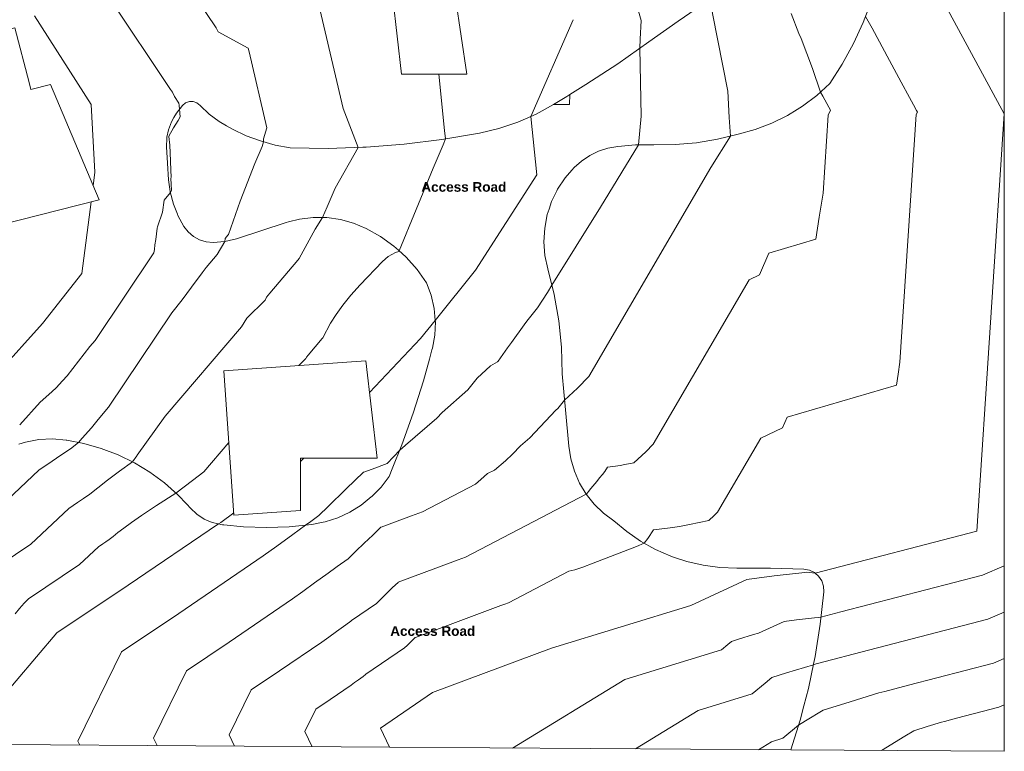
# Model space of a CAD drawing. Header units: metres. Extents: x -40 to 84, y -42 to 34.
# Tile 5 of 6: x 34 to 84, y -42 to -4. Entities that reach past the tile are written whole.
import ezdxf

# ---------------------------------------------------------------- set-up
doc = ezdxf.new("R2010")
doc.units = ezdxf.units.M
doc.layers.add('A-DETL-MBND', color=254, linetype='Continuous', lineweight=9)
doc.layers.add('G-ANNO-TEXT', color=231, linetype='Continuous', lineweight=30)
doc.styles.add('Arial_B', font='arialbd.ttf', dxfattribs={"height": 0.5})

# ---------------------------------------------------------------- blocks, each defined once
blk = doc.blocks.new('Village buildings - Village buildings-273017-Plan Masse')
at = {"layer": 'A-DETL-MBND'}
for p, q in [((54.52, 21.115), (50.194, 19.781)), ((54.748, 20.11), (54.52, 21.115)), ((53.113, 19.606), (54.748, 20.11)), ((50.194, 19.781), (51.141, 16.711)), ((53.757, 17.517), (53.113, 19.606)), ((51.141, 16.711), (53.757, 17.517)), ((54.576, 16.545), (50.493, 15.712)), ((55.849, 11.068), (54.576, 16.545)), ((36.09, 16.235), (31.126, 13.824)), ((39.426, 9.481), (36.09, 16.235)), ((50.493, 15.712), (51.618, 10.205)), ((31.126, 13.824), (34.478, 7.037)), ((63.931, 13.529), (60.282, 12.783)), ((65.5, 7.845), (63.931, 13.529)), ((60.282, 12.783), (61.46, 7.019)), ((51.618, 10.205), (55.849, 11.068)), ((34.478, 7.037), (39.426, 9.481)), ((61.46, 7.019), (65.5, 7.845)), ((41.583, 5.104), (38.742, 3.84)), ((42.456, 3.14), (41.583, 5.104)), ((45.382, 4.441), (42.456, 3.14)), ((45.953, 3.157), (45.382, 4.441)), ((38.742, 3.84), (41.197, -1.679)), ((47.772, 3.966), (45.953, 3.157)), ((48.66, 1.971), (47.772, 3.966)), ((41.197, -1.679), (48.66, 1.971)), ((55.609, 0.796), (52.553, 0.412)), ((56.746, -6.934), (55.609, 0.796)), ((52.553, 0.412), (53.382, -6.934)), ((33.421, -4.546), (28.91, -5.72)), ((34.155, -7.367), (33.421, -4.546)), ((28.91, -5.72), (32.32, -14.815)), ((53.382, -6.934), (56.746, -6.934)), ((34.252, -7.741), (34.155, -7.367)), ((35.256, -7.48), (34.252, -7.741)), ((37.769, -13.433), (35.256, -7.48)), ((32.32, -14.815), (37.769, -13.433)), ((51.546, -21.744), (44.204, -22.26)), ((52.12, -26.788), (51.546, -21.744)), ((44.204, -22.26), (44.728, -29.722)), ((48.16, -29.481), (48.16, -26.788)), ((48.16, -26.788), (52.12, -26.788)), ((44.728, -29.722), (48.16, -29.481))]:
    blk.add_line(p, q, dxfattribs=at)

msp = doc.modelspace()

# ---------------------------------------------------------------- linework, layer by layer
at = {"layer": 'A-DETL-MBND'}
for p, q in [((84.495, -8.995), (84.495, 29.443)), ((41.459, -7.726), (37.159, -1.301)), ((41.721, -1.423), (43.813, -4.549)), ((67.662, -4.197), (69.191, -3.155)), ((69.191, -3.155), (67.662, -4.197)), ((77.645, -3.153), (77.213, -4.274)), ((77.213, -4.274), (77.645, -3.153)), ((37.365, -8.505), (34.431, -3.92)), ((62.247, -4.126), (60.055, -9.122)), ((66.154, -5.268), (67.662, -4.197)), ((67.662, -4.197), (66.154, -5.268)), ((77.213, -4.274), (76.707, -5.363)), ((76.707, -5.363), (77.213, -4.274)), ((64.544, -6.399), (66.154, -5.268)), ((66.154, -5.268), (64.544, -6.399)), ((74.014, -5.107), (74.587, -6.649)), ((76.707, -5.363), (76.131, -6.417)), ((76.131, -6.417), (76.707, -5.363)), ((65.743, -9.109), (65.68, -5.601)), ((62.901, -7.482), (64.544, -6.399)), ((64.544, -6.399), (62.901, -7.482)), ((76.131, -6.417), (75.486, -7.43)), ((75.486, -7.43), (76.131, -6.417)), ((74.587, -6.649), (75.01, -7.863)), ((62.076, -7.992), (62.901, -7.482)), ((62.901, -7.482), (62.076, -7.992)), ((75.486, -7.43), (74.812, -8.043)), ((74.812, -8.043), (75.486, -7.43)), ((41.558, -7.877), (41.459, -7.726)), ((61.228, -8.516), (61.921, -8.087)), ((61.921, -8.087), (61.228, -8.516)), ((61.921, -8.087), (62.076, -7.992)), ((62.076, -7.992), (61.921, -8.087)), ((74.812, -8.043), (74.084, -8.591)), ((74.084, -8.591), (74.812, -8.043)), ((37.556, -11.998), (37.365, -8.505)), ((41.763, -8.954), (42.079, -8.552)), ((42.079, -8.552), (41.763, -8.954)), ((42.079, -8.552), (42.237, -8.426)), ((42.237, -8.426), (42.079, -8.552)), ((42.237, -8.426), (42.428, -8.36)), ((42.428, -8.36), (42.237, -8.426)), ((42.428, -8.36), (42.63, -8.36)), ((42.63, -8.36), (42.428, -8.36)), ((42.63, -8.36), (42.82, -8.426)), ((42.82, -8.426), (42.63, -8.36)), ((42.82, -8.426), (42.979, -8.552)), ((42.979, -8.552), (42.82, -8.426)), ((42.979, -8.552), (43.447, -9.004)), ((43.447, -9.004), (42.979, -8.552)), ((60.322, -9.006), (61.228, -8.516)), ((61.228, -8.516), (60.322, -9.006)), ((74.084, -8.591), (73.799, -8.766)), ((73.799, -8.766), (74.084, -8.591)), ((41.633, -9.18), (41.763, -8.954)), ((41.763, -8.954), (41.633, -9.18)), ((43.447, -9.004), (43.971, -9.391)), ((43.971, -9.391), (43.447, -9.004)), ((59.377, -9.416), (60.055, -9.122)), ((60.055, -9.122), (59.377, -9.416)), ((60.055, -9.122), (60.322, -9.006)), ((60.322, -9.006), (60.055, -9.122)), ((60.361, -12.138), (60.055, -9.122)), ((65.616, -10.591), (65.743, -9.109)), ((73.308, -9.069), (72.491, -9.474)), ((72.491, -9.474), (73.308, -9.069)), ((73.799, -8.766), (73.308, -9.069)), ((73.308, -9.069), (73.799, -8.766)), ((84.495, -29.941), (84.495, -8.995)), ((41.348, -9.813), (41.508, -9.397)), ((41.508, -9.397), (41.348, -9.813)), ((41.508, -9.397), (41.633, -9.18)), ((41.633, -9.18), (41.508, -9.397)), ((43.971, -9.391), (44.345, -9.608)), ((44.345, -9.608), (43.971, -9.391)), ((44.345, -9.608), (44.651, -9.786)), ((44.651, -9.786), (44.345, -9.608)), ((58.401, -9.743), (59.377, -9.416)), ((59.377, -9.416), (58.401, -9.743)), ((72.491, -9.474), (71.641, -9.801)), ((71.641, -9.801), (72.491, -9.474)), ((41.272, -10.191), (41.348, -9.813)), ((41.348, -9.813), (41.272, -10.191)), ((44.651, -9.786), (45.362, -10.12)), ((45.362, -10.12), (44.651, -9.786)), ((45.362, -10.12), (46.099, -10.393)), ((46.099, -10.393), (45.362, -10.12)), ((55.464, -10.319), (57.4, -9.985)), ((57.4, -9.985), (55.464, -10.319)), ((57.4, -9.985), (58.401, -9.743)), ((58.401, -9.743), (57.4, -9.985)), ((70.763, -10.048), (69.69, -10.305)), ((69.69, -10.305), (70.763, -10.048)), ((71.641, -9.801), (70.763, -10.048)), ((70.763, -10.048), (71.641, -9.801)), ((41.246, -10.696), (41.26, -10.25)), ((41.26, -10.25), (41.246, -10.696)), ((41.26, -10.25), (41.272, -10.191)), ((41.272, -10.191), (41.26, -10.25)), ((41.458, -11.413), (41.416, -10.614)), ((46.099, -10.393), (46.857, -10.601)), ((46.857, -10.601), (46.099, -10.393)), ((46.187, -10.67), (46.258, -10.436)), ((46.857, -10.601), (47.629, -10.743)), ((47.629, -10.743), (46.857, -10.601)), ((51.557, -10.714), (53.515, -10.562)), ((53.515, -10.562), (51.557, -10.714)), ((53.515, -10.562), (55.464, -10.319)), ((55.464, -10.319), (53.515, -10.562)), ((55.533, -10.586), (55.647, -10.287)), ((63.655, -13.804), (65.616, -10.591)), ((64.538, -10.671), (64.038, -10.767)), ((64.038, -10.767), (64.538, -10.671)), ((65.466, -10.593), (64.538, -10.671)), ((64.538, -10.671), (65.466, -10.593)), ((66.396, -10.584), (65.466, -10.593)), ((65.466, -10.593), (66.396, -10.584)), ((67.5, -10.574), (66.396, -10.584)), ((66.396, -10.584), (67.5, -10.574)), ((68.6, -10.481), (67.5, -10.574)), ((67.5, -10.574), (68.6, -10.481)), ((69.69, -10.305), (68.6, -10.481)), ((68.6, -10.481), (69.69, -10.305)), ((41.295, -11.544), (41.246, -10.696)), ((41.246, -10.696), (41.295, -11.544)), ((47.629, -10.743), (49.593, -10.774)), ((49.593, -10.774), (47.629, -10.743)), ((49.593, -10.774), (51.38, -10.72)), ((51.38, -10.72), (49.593, -10.774)), ((51.38, -10.72), (51.557, -10.714)), ((51.557, -10.714), (51.38, -10.72)), ((63.098, -11.15), (62.674, -11.432)), ((62.674, -11.432), (63.098, -11.15)), ((63.555, -10.927), (63.098, -11.15)), ((63.098, -11.15), (63.555, -10.927)), ((64.038, -10.767), (63.555, -10.927)), ((63.555, -10.927), (64.038, -10.767)), ((41.353, -12.392), (41.295, -11.544)), ((41.295, -11.544), (41.353, -12.392)), ((41.455, -11.443), (41.458, -11.413)), ((62.674, -11.432), (62.291, -11.767)), ((62.291, -11.767), (62.674, -11.432)), ((37.464, -12.71), (37.556, -11.998)), ((57.207, -17.068), (60.361, -12.138)), ((62.173, -11.902), (61.825, -12.3)), ((61.825, -12.3), (62.173, -11.902)), ((62.291, -11.767), (62.173, -11.902)), ((62.173, -11.902), (62.291, -11.767)), ((41.436, -12.999), (41.353, -12.392)), ((41.353, -12.392), (41.436, -12.999)), ((61.825, -12.3), (61.434, -12.89)), ((61.434, -12.89), (61.825, -12.3)), ((41.44, -13.028), (41.436, -12.999)), ((41.436, -12.999), (41.44, -13.028)), ((41.603, -13.649), (41.44, -13.028)), ((41.44, -13.028), (41.603, -13.649)), ((41.448, -13.06), (41.451, -13.056)), ((41.451, -13.056), (41.499, -12.953)), ((61.393, -12.974), (61.124, -13.527)), ((61.124, -13.527), (61.393, -12.974)), ((61.434, -12.89), (61.393, -12.974)), ((61.393, -12.974), (61.434, -12.89)), ((36.88, -17.242), (37.357, -13.537)), ((41.814, -14.177), (41.603, -13.649)), ((41.603, -13.649), (41.814, -14.177)), ((61.124, -13.527), (60.995, -13.914)), ((60.995, -13.914), (61.124, -13.527)), ((41.841, -14.245), (41.814, -14.177)), ((41.814, -14.177), (41.841, -14.245)), ((60.901, -14.199), (60.769, -14.894)), ((60.769, -14.894), (60.901, -14.199)), ((60.995, -13.914), (60.901, -14.199)), ((60.901, -14.199), (60.995, -13.914)), ((61.145, -17.85), (63.655, -13.804)), ((42.149, -14.808), (41.841, -14.245)), ((41.841, -14.245), (42.149, -14.808)), ((47.432, -14.603), (44.86, -15.448)), ((44.86, -15.448), (47.432, -14.603)), ((47.543, -14.575), (47.432, -14.603)), ((47.432, -14.603), (47.543, -14.575)), ((48.116, -14.427), (47.543, -14.575)), ((47.543, -14.575), (48.116, -14.427)), ((48.817, -14.341), (48.116, -14.427)), ((48.116, -14.427), (48.817, -14.341)), ((49.523, -14.347), (48.817, -14.341)), ((48.817, -14.341), (49.523, -14.347)), ((50.223, -14.444), (49.523, -14.347)), ((49.523, -14.347), (50.223, -14.444)), ((50.903, -14.632), (50.223, -14.444)), ((50.223, -14.444), (50.903, -14.632)), ((51.554, -14.907), (50.903, -14.632)), ((50.903, -14.632), (51.554, -14.907)), ((42.37, -15.09), (42.149, -14.808)), ((42.149, -14.808), (42.37, -15.09)), ((42.643, -15.323), (42.37, -15.09)), ((42.37, -15.09), (42.643, -15.323)), ((52.292, -15.328), (51.554, -14.907)), ((51.554, -14.907), (52.292, -15.328)), ((60.769, -14.894), (60.731, -15.601)), ((60.731, -15.601), (60.769, -14.894)), ((42.957, -15.496), (42.643, -15.323)), ((42.643, -15.323), (42.957, -15.496)), ((43.299, -15.602), (42.957, -15.496)), ((42.957, -15.496), (43.299, -15.602)), ((43.655, -15.638), (43.299, -15.602)), ((43.299, -15.602), (43.655, -15.638)), ((44.265, -15.59), (43.655, -15.638)), ((43.655, -15.638), (44.265, -15.59)), ((43.865, -16.261), (44.26, -15.59)), ((44.477, -15.539), (44.265, -15.59)), ((44.265, -15.59), (44.477, -15.539)), ((44.86, -15.448), (44.477, -15.539)), ((44.477, -15.539), (44.86, -15.448)), ((52.981, -15.825), (52.292, -15.328)), ((52.292, -15.328), (52.981, -15.825)), ((60.731, -15.601), (60.786, -16.307)), ((60.786, -16.307), (60.731, -15.601)), ((40.601, -16.172), (37.57, -20.694)), ((53.218, -16.039), (52.981, -15.825)), ((52.981, -15.825), (53.218, -16.039)), ((53.612, -16.394), (53.218, -16.039)), ((53.218, -16.039), (53.612, -16.394)), ((53.235, -16.106), (53.259, -16.076)), ((54.179, -17.027), (53.612, -16.394)), ((53.612, -16.394), (54.179, -17.027)), ((60.786, -16.307), (60.935, -16.999)), ((60.935, -16.999), (60.786, -16.307)), ((34.854, -19.826), (36.88, -17.242)), ((54.675, -17.717), (54.179, -17.027)), ((54.179, -17.027), (54.675, -17.717)), ((55.12, -19.661), (57.207, -17.068)), ((60.935, -16.999), (61.263, -18.331)), ((61.263, -18.331), (60.935, -16.999)), ((54.914, -18.367), (54.675, -17.717)), ((54.675, -17.717), (54.914, -18.367)), ((55.066, -19.042), (54.914, -18.367)), ((54.914, -18.367), (55.066, -19.042)), ((61.263, -18.331), (61.495, -19.684)), ((61.495, -19.684), (61.263, -18.331)), ((55.12, -19.661), (55.066, -19.042)), ((55.066, -19.042), (55.12, -19.661)), ((54.365, -20.599), (55.12, -19.661)), ((55.094, -20.423), (55.126, -19.732)), ((55.126, -19.732), (55.094, -20.423)), ((55.126, -19.732), (55.12, -19.661)), ((55.12, -19.661), (55.126, -19.732)), ((61.495, -19.684), (61.63, -21.049)), ((61.63, -21.049), (61.495, -19.684)), ((31.594, -23.439), (34.854, -19.826)), ((51.733, -23.383), (54.365, -20.599)), ((54.971, -21.104), (55.094, -20.423)), ((55.094, -20.423), (54.971, -21.104)), ((54.818, -21.671), (54.951, -21.178)), ((54.951, -21.178), (54.818, -21.671)), ((54.951, -21.178), (54.971, -21.104)), ((54.971, -21.104), (54.951, -21.178)), ((61.63, -21.049), (61.665, -22.421)), ((61.665, -22.421), (61.63, -21.049)), ((48.074, -21.988), (48.436, -21.637)), ((54.514, -22.79), (54.818, -21.671)), ((54.818, -21.671), (54.514, -22.79)), ((58.338, -21.805), (58.364, -21.772)), ((53.989, -24.456), (54.514, -22.79)), ((54.514, -22.79), (53.989, -24.456)), ((61.665, -22.421), (61.837, -24.286)), ((61.837, -24.286), (61.665, -22.421)), ((62.456, -23.159), (63.055, -22.557)), ((35.529, -23.167), (35.17, -23.495)), ((35.547, -23.151), (35.529, -23.167)), ((61.79, -23.779), (62.456, -23.159)), ((61.449, -24.206), (61.79, -23.779)), ((61.837, -24.286), (62.01, -26.163)), ((62.01, -26.163), (61.837, -24.286)), ((53.397, -26.099), (53.989, -24.456)), ((53.989, -24.456), (53.397, -26.099)), ((33.969, -25.948), (34.663, -25.823)), ((34.663, -25.823), (33.969, -25.948)), ((34.663, -25.823), (35.368, -25.789)), ((35.368, -25.789), (34.663, -25.823)), ((35.368, -25.789), (36.071, -25.845)), ((36.071, -25.845), (35.368, -25.789)), ((36.071, -25.845), (36.11, -25.853)), ((36.11, -25.853), (36.071, -25.845)), ((36.11, -25.853), (36.987, -26.02)), ((36.987, -26.02), (36.11, -25.853)), ((33.626, -26.057), (33.969, -25.948)), ((33.969, -25.948), (33.626, -26.057)), ((36.296, -26.292), (36.699, -25.965)), ((36.987, -26.02), (37.884, -26.277)), ((37.884, -26.277), (36.987, -26.02)), ((37.884, -26.277), (38.754, -26.612)), ((38.754, -26.612), (37.884, -26.277)), ((43.177, -27.486), (44.465, -25.975)), ((52.642, -27.05), (53.288, -26.367)), ((52.895, -27.335), (53.397, -26.099)), ((53.397, -26.099), (52.895, -27.335)), ((53.288, -26.367), (53.568, -26.125)), ((53.568, -26.125), (53.579, -26.114)), ((62.01, -26.163), (62.114, -26.82)), ((62.114, -26.82), (62.01, -26.163)), ((65.987, -26.453), (66.374, -26.064)), ((38.754, -26.612), (39.591, -27.023)), ((39.591, -27.023), (38.754, -26.612)), ((48.16, -26.953), (48.33, -26.788)), ((58.183, -27.404), (58.748, -26.916)), ((58.748, -26.916), (59.1, -26.571)), ((62.114, -26.82), (62.302, -27.458)), ((62.302, -27.458), (62.114, -26.82)), ((65.379, -27.02), (65.987, -26.453)), ((39.591, -27.023), (40.389, -27.507)), ((40.389, -27.507), (39.591, -27.023)), ((52.74, -27.718), (52.895, -27.335)), ((52.895, -27.335), (52.74, -27.718)), ((64.422, -27.201), (64.658, -27.162)), ((64.658, -27.162), (64.903, -27.115)), ((64.903, -27.115), (65.379, -27.02)), ((40.389, -27.507), (41.14, -28.06)), ((41.14, -28.06), (40.389, -27.507)), ((52.322, -28.269), (52.74, -27.718)), ((52.74, -27.718), (52.322, -28.269)), ((57.2, -28.12), (57.476, -27.886)), ((62.302, -27.458), (62.57, -28.066)), ((62.57, -28.066), (62.302, -27.458)), ((41.14, -28.06), (41.839, -28.678)), ((41.839, -28.678), (41.14, -28.06)), ((51.84, -28.765), (52.322, -28.269)), ((52.322, -28.269), (51.84, -28.765)), ((54.466, -29.547), (57.2, -28.12)), ((62.57, -28.066), (62.915, -28.635)), ((62.915, -28.635), (62.57, -28.066)), ((41.839, -28.678), (42.291, -29.157)), ((42.291, -29.157), (41.839, -28.678)), ((51.302, -29.199), (51.815, -28.785)), ((51.815, -28.785), (51.302, -29.199)), ((51.815, -28.785), (51.84, -28.765)), ((51.84, -28.765), (51.815, -28.785)), ((62.915, -28.635), (63.33, -29.154)), ((63.33, -29.154), (62.915, -28.635)), ((42.291, -29.157), (42.48, -29.356)), ((42.48, -29.356), (42.291, -29.157)), ((42.48, -29.356), (42.808, -29.673)), ((42.808, -29.673), (42.48, -29.356)), ((50.716, -29.566), (51.302, -29.199)), ((51.302, -29.199), (50.716, -29.566)), ((63.33, -29.154), (63.809, -29.615)), ((63.809, -29.615), (63.33, -29.154)), ((42.808, -29.673), (43.189, -29.926)), ((43.189, -29.926), (42.808, -29.673)), ((43.189, -29.926), (43.609, -30.106)), ((43.609, -30.106), (43.189, -29.926)), ((44.05, -30.097), (44.72, -29.604)), ((49.432, -30.074), (50.089, -29.859)), ((50.089, -29.859), (49.432, -30.074)), ((50.089, -29.859), (50.716, -29.566)), ((50.716, -29.566), (50.089, -29.859)), ((63.809, -29.615), (64.344, -30.011)), ((64.344, -30.011), (63.809, -29.615)), ((69.243, -30.003), (69.517, -29.748)), ((69.517, -29.748), (69.692, -29.572)), ((84.495, -41.924), (84.495, -29.941)), ((43.609, -30.106), (43.928, -30.18)), ((43.928, -30.18), (43.609, -30.106)), ((43.928, -30.18), (44.05, -30.097)), ((43.928, -30.18), (44.054, -30.208)), ((44.054, -30.208), (43.928, -30.18)), ((44.054, -30.208), (44.144, -30.218)), ((44.144, -30.218), (44.054, -30.208)), ((44.144, -30.218), (44.208, -30.224)), ((44.208, -30.224), (44.144, -30.218)), ((44.208, -30.224), (45.226, -30.327)), ((45.226, -30.327), (44.208, -30.224)), ((45.226, -30.327), (46.404, -30.367)), ((46.404, -30.367), (45.226, -30.327)), ((46.404, -30.367), (47.581, -30.327)), ((47.581, -30.327), (46.404, -30.367)), ((47.581, -30.327), (48.754, -30.208)), ((48.754, -30.208), (47.581, -30.327)), ((48.429, -30.241), (47.762, -30.727)), ((48.754, -30.208), (49.339, -30.093)), ((49.339, -30.093), (48.754, -30.208)), ((49.339, -30.093), (49.432, -30.074)), ((49.432, -30.074), (49.339, -30.093)), ((64.344, -30.011), (65.009, -30.573)), ((65.009, -30.573), (64.344, -30.011)), ((67.242, -30.381), (67.736, -30.301)), ((67.736, -30.301), (68.249, -30.203)), ((68.249, -30.203), (69.243, -30.003)), ((47.762, -30.727), (46.946, -31.32)), ((65.009, -30.573), (65.724, -31.069)), ((65.724, -31.069), (65.009, -30.573)), ((65.9, -31.167), (66.095, -30.924)), ((46.946, -31.32), (46.246, -31.828)), ((64.174, -31.866), (65.502, -31.336)), ((65.502, -31.336), (65.9, -31.167)), ((65.724, -31.069), (66.449, -31.476)), ((66.449, -31.476), (65.724, -31.069)), ((66.449, -31.476), (66.484, -31.495)), ((66.484, -31.495), (66.449, -31.476)), ((66.484, -31.495), (67.281, -31.846)), ((67.281, -31.846), (66.484, -31.495)), ((46.246, -31.828), (41.878, -34.812)), ((67.281, -31.846), (67.426, -31.895)), ((67.426, -31.895), (67.281, -31.846)), ((67.426, -31.895), (68.107, -32.12)), ((68.107, -32.12), (67.426, -31.895)), ((49.598, -32.715), (49.988, -32.431)), ((62.324, -32.545), (62.734, -32.408)), ((68.107, -32.12), (68.956, -32.314)), ((68.956, -32.314), (68.107, -32.12)), ((68.956, -32.314), (69.819, -32.426)), ((69.819, -32.426), (68.956, -32.314)), ((69.819, -32.426), (70.69, -32.455)), ((70.69, -32.455), (69.819, -32.426)), ((70.69, -32.455), (72.42, -32.456)), ((72.42, -32.456), (70.69, -32.455)), ((72.42, -32.456), (74.15, -32.51)), ((74.15, -32.51), (72.42, -32.456)), ((74.15, -32.51), (74.434, -32.562)), ((74.434, -32.562), (74.15, -32.51)), ((83.367, -32.824), (84.495, -32.338)), ((74.434, -32.562), (74.694, -32.686)), ((74.694, -32.686), (74.434, -32.562)), ((74.694, -32.686), (74.733, -32.72)), ((74.733, -32.72), (74.694, -32.686)), ((74.733, -32.72), (74.911, -32.876)), ((74.911, -32.876), (74.733, -32.72)), ((74.911, -32.876), (75.071, -33.116)), ((75.071, -33.116), (74.911, -32.876)), ((75.071, -33.116), (75.161, -33.39)), ((75.161, -33.39), (75.071, -33.116)), ((75.161, -33.39), (75.176, -33.678)), ((75.176, -33.678), (75.161, -33.39)), ((44.482, -36.291), (47.758, -34.053)), ((47.758, -34.053), (48.283, -33.672)), ((75.176, -33.678), (74.993, -35.357)), ((74.993, -35.357), (75.176, -33.678)), ((83.649, -35.099), (84.495, -34.734)), ((74.993, -35.357), (74.728, -37.026)), ((74.728, -37.026), (74.993, -35.357)), ((49.27, -36.278), (49.62, -36.024)), ((49.62, -36.024), (50.029, -35.727)), ((47.086, -37.769), (49.27, -36.278)), ((69.897, -36.675), (70.23, -36.399)), ((74.728, -37.026), (74.662, -37.343)), ((74.662, -37.343), (74.728, -37.026)), ((74.662, -37.343), (74.382, -38.679)), ((74.382, -38.679), (74.662, -37.343)), ((83.931, -37.374), (84.495, -37.131)), ((51.162, -38.227), (51.396, -38.057)), ((51.396, -38.057), (51.526, -37.962)), ((49.69, -39.248), (50.782, -38.502)), ((50.782, -38.502), (50.957, -38.375)), ((50.957, -38.375), (51.162, -38.227)), ((71.476, -38.962), (72.144, -38.41)), ((74.382, -38.679), (74.149, -39.567)), ((74.149, -39.567), (74.382, -38.679)), ((74.149, -39.567), (73.954, -40.313)), ((73.954, -40.313), (74.149, -39.567)), ((84.213, -39.649), (84.495, -39.528)), ((73.055, -41.249), (73.873, -40.572)), ((73.954, -40.313), (73.471, -41.851)), ((73.471, -41.851), (73.954, -40.313)), ((52.761, -41.712), (32.771, -41.578)), ((52.761, -41.712), (73.471, -41.851)), ((84.495, -41.924), (73.471, -41.851))]:
    msp.add_line(p, q, dxfattribs=at)
at = {"layer": 'A-DETL-MBND', "flags": 128}
for points in [[(74.733, -32.72), (83.085, -30.549), (84.495, -8.995), (79.898, -0.487), (78.625, 1.931)], [(48.808, -2.043), (48.836, -2.171), (50.359, -8.715), (51.135, -10.727)], [(65.249, -2.394), (65.743, -4.172), (65.7, -5.136), (65.68, -5.601)], [(70.231, -7.816), (69.434, -3.814), (69.401, -3.557), (69.389, -3.439)], [(73.499, -3.804), (73.895, -4.835), (74.014, -5.107)], [(80.007, -8.899), (79.964, -8.819), (79.81, -8.534), (79.599, -8.144), (79.172, -7.354), (78.564, -6.229), (77.667, -4.568), (77.336, -3.955)], [(43.813, -4.549), (43.918, -4.748), (45.468, -5.604)], [(45.468, -5.604), (45.509, -5.795), (46.42, -9.708)], [(55.307, -6.934), (55.603, -9.855), (55.647, -10.287)], [(41.883, -8.432), (41.669, -8.099), (41.558, -7.877)], [(60.322, -9.006), (61.228, -8.516), (62.053, -8.515), (62.076, -7.992)], [(70.358, -10.145), (70.299, -9.172), (70.231, -7.816)], [(75.518, -8.803), (75.432, -8.643), (75.124, -8.074), (75.01, -7.863)], [(41.916, -8.759), (41.895, -8.55), (41.883, -8.432)], [(41.955, -9.149), (41.936, -8.959), (41.93, -8.899), (41.916, -8.759)], [(75.137, -13.087), (75.401, -9.055), (75.518, -8.803)], [(79.111, -21.818), (79.948, -9.025), (80.007, -8.899)], [(41.416, -10.614), (41.364, -10.164), (41.369, -10.138), (41.614, -9.711), (41.842, -9.33), (41.955, -9.149)], [(46.42, -9.708), (46.257, -10.284), (46.258, -10.436)], [(63.055, -22.557), (69.339, -11.764), (70.358, -10.145)], [(44.453, -15.223), (45.043, -13.509), (45.815, -11.551), (46.187, -10.67)], [(53.259, -16.076), (55.014, -11.795), (55.533, -10.586)], [(51.135, -10.727), (49.946, -12.83), (49.534, -13.788), (49.309, -14.345)], [(41.488, -12.286), (41.448, -11.464), (41.455, -11.443)], [(41.499, -12.953), (41.48, -12.321), (41.488, -12.286)], [(41.448, -13.06), (41.129, -13.456), (41.05, -14.07)], [(74.77, -15.474), (74.932, -14.329), (75.137, -13.087)], [(41.05, -14.07), (40.775, -14.822), (40.766, -14.895), (40.69, -15.482), (40.654, -15.763), (40.624, -15.995), (40.601, -16.172)], [(48.099, -16.458), (48.919, -14.957), (49.309, -14.345)], [(44.26, -15.59), (44.26, -15.588), (44.26, -15.587), (44.279, -15.442), (44.279, -15.439), (44.42, -15.264), (44.453, -15.223)], [(71.859, -17.313), (72.346, -16.182), (74.77, -15.474)], [(43.093, -17.212), (43.301, -16.923), (43.865, -16.261)], [(49.311, -20.56), (49.721, -19.81), (50.009, -19.358), (50.353, -18.875), (50.762, -18.364), (51.245, -17.833), (52.397, -16.614), (52.699, -16.361), (53.075, -16.151), (53.235, -16.106)], [(46.585, -18.255), (48.028, -16.542), (48.099, -16.458)], [(42.059, -18.604), (42.54, -17.938), (43.093, -17.212)], [(66.374, -26.064), (71.32, -17.569), (71.859, -17.313)], [(46.349, -18.611), (46.412, -18.459), (46.585, -18.255)], [(60.4, -19.015), (60.908, -18.221), (61.145, -17.85)], [(38.261, -24.146), (41.53, -19.269), (42.059, -18.604)], [(45.125, -19.992), (45.39, -19.54), (46.349, -18.611)], [(59.064, -20.803), (59.703, -19.891), (59.852, -19.696), (60.4, -19.015)], [(39.731, -26.632), (41.184, -24.616), (45.125, -19.992)], [(37.57, -20.694), (37.299, -21.012), (36.118, -22.518)], [(48.554, -21.459), (49.276, -20.602), (49.311, -20.56)], [(58.364, -21.772), (58.854, -21.072), (59.064, -20.803)], [(48.436, -21.637), (48.467, -21.561), (48.554, -21.459)], [(56.803, -23.257), (57.291, -22.647), (57.977, -22.017), (58.338, -21.805)], [(78.927, -23.011), (79.008, -22.439), (79.111, -21.818)], [(36.118, -22.518), (35.874, -22.788), (35.547, -23.151)], [(55.201, -24.714), (55.473, -24.424), (56.803, -23.257)], [(73.049, -25.205), (73.283, -24.661), (78.927, -23.011)], [(35.17, -23.495), (34.725, -23.882), (33.67, -25.051)], [(37.382, -25.209), (37.718, -24.781), (38.261, -24.146)], [(59.997, -25.735), (61.346, -24.297), (61.449, -24.206)], [(53.579, -26.114), (53.592, -26.101), (55.201, -24.714)], [(36.699, -25.965), (36.894, -25.75), (37.382, -25.209)], [(69.692, -29.572), (71.924, -25.739), (73.049, -25.205)], [(59.1, -26.571), (59.521, -26.145), (59.997, -25.735)], [(31.735, -30.157), (34.666, -27.396), (35.346, -26.935), (35.801, -26.627), (36.296, -26.292)], [(39.485, -26.971), (39.709, -26.661), (39.731, -26.632)], [(37.288, -28.639), (37.701, -28.305), (38.206, -27.912), (38.819, -27.452), (39.485, -26.971)], [(49.112, -29.739), (49.167, -29.685), (49.543, -29.321), (49.882, -28.992), (50.208, -28.677), (50.522, -28.372), (51.415, -27.507), (51.434, -27.5), (51.859, -27.342), (52.642, -27.05)], [(57.476, -27.886), (57.822, -27.58), (58.183, -27.404)], [(63.873, -27.46), (64.011, -27.245), (64.422, -27.201)], [(41.727, -28.579), (42.585, -27.925), (43.177, -27.486)], [(62.921, -28.643), (63.04, -28.496), (63.153, -28.355), (63.259, -28.223), (63.455, -27.98), (63.606, -27.792), (63.747, -27.618), (63.873, -27.46)], [(34.247, -31.216), (36.201, -29.375), (36.655, -29.068), (36.959, -28.862), (37.288, -28.639)], [(38.281, -30.986), (38.487, -30.819), (38.739, -30.622), (39.046, -30.392), (39.436, -30.111), (39.96, -29.746), (40.725, -29.232), (41.727, -28.579)], [(56.684, -31.898), (62.913, -28.645), (62.921, -28.643)], [(48.429, -30.241), (48.69, -30.049), (49.112, -29.739)], [(52.33, -30.343), (53.287, -29.986), (53.896, -29.759), (54.466, -29.547)], [(32.771, -41.578), (32.418, -39.528), (35.59, -35.798), (39.273, -33.333), (43.928, -30.18)], [(50.63, -31.976), (51.028, -31.59), (51.454, -31.178), (51.892, -30.753), (52.307, -30.351), (52.33, -30.343)], [(66.095, -30.924), (66.383, -30.475), (67.242, -30.381)], [(36.76, -32.274), (37.737, -31.354), (37.964, -31.2), (38.116, -31.097), (38.281, -30.986)], [(31.294, -33.832), (31.746, -33.3), (32.218, -32.746), (32.224, -32.739), (32.649, -32.285), (34.247, -31.216)], [(49.988, -32.431), (50.05, -32.374), (50.63, -31.976)], [(53.214, -33.19), (55.898, -32.191), (56.304, -32.039), (56.684, -31.898)], [(62.734, -32.408), (63.275, -32.196), (64.174, -31.866)], [(33.442, -34.815), (33.668, -34.549), (33.904, -34.272), (33.907, -34.269), (34.12, -34.042), (36.76, -32.274)], [(48.283, -33.672), (48.895, -33.227), (49.598, -32.715)], [(52.761, -41.712), (52.295, -40.727), (54.982, -38.884), (61.119, -36.599), (68.317, -34.388), (71.209, -33.043), (72.624, -32.861), (72.764, -32.844), (74.201, -32.683), (74.294, -32.673), (74.733, -32.72)], [(58.902, -34.248), (62.016, -32.622), (62.324, -32.545)], [(75.033, -34.991), (76.059, -34.724), (83.367, -32.824)], [(52.081, -34.279), (52.346, -34.022), (52.63, -33.747), (52.922, -33.463), (53.198, -33.195), (53.214, -33.19)], [(50.757, -35.196), (50.798, -35.158), (52.081, -34.279)], [(53.531, -36.581), (53.664, -36.453), (53.806, -36.315), (53.952, -36.174), (54.09, -36.04), (54.098, -36.037), (58.509, -34.395), (58.712, -34.319), (58.902, -34.248)], [(41.878, -34.812), (38.931, -36.784), (36.675, -41.408), (36.769, -41.605)], [(71.815, -35.827), (73.129, -35.216), (73.772, -35.133), (74.699, -35.026), (74.889, -35.005), (75.033, -34.991)], [(50.029, -35.727), (50.497, -35.386), (50.757, -35.196)], [(74.64, -37.448), (74.789, -37.403), (75.244, -37.284), (77.088, -36.805), (83.649, -35.099)], [(70.23, -36.399), (70.41, -36.247), (70.782, -36.132), (71.553, -35.895), (71.815, -35.827)], [(40.767, -41.632), (40.58, -41.238), (42.272, -37.77), (44.482, -36.291)], [(51.526, -37.962), (51.546, -37.943), (53.531, -36.581)], [(59.108, -41.755), (64.905, -38.208), (69.897, -36.675)], [(72.144, -38.41), (72.502, -38.105), (73.247, -37.876), (74.64, -37.448)], [(73.873, -40.572), (74.229, -40.355), (75.145, -39.794), (76.531, -39.368), (78.024, -38.91), (78.328, -38.831), (79.557, -38.511), (83.931, -37.374)], [(44.765, -41.659), (44.485, -41.068), (45.613, -38.756), (47.086, -37.769)], [(65.455, -41.797), (68.69, -39.818), (71.476, -38.962)], [(48.763, -41.685), (48.39, -40.897), (48.954, -39.741), (49.69, -39.248)], [(78.149, -41.882), (79.362, -41.14), (79.82, -40.859), (80.513, -40.646), (81.26, -40.417), (81.412, -40.378), (82.026, -40.218), (84.213, -39.649)], [(71.802, -41.839), (72.475, -41.427), (73.055, -41.249)]]:
    msp.add_lwpolyline(points, dxfattribs=at)

# ---------------------------------------------------------------- block references
at = {"layer": 'A-DETL-MBND'}
msp.add_blockref('Village buildings - Village buildings-273017-Plan Masse', (0, 0), dxfattribs=at)

# ---------------------------------------------------------------- texts
at = {"layer": 'G-ANNO-TEXT', "color": 7, "char_height": 0.5, "width": 5.37131, "attachment_point": 1, "style": 'Arial_B'}
for insert in [(54.402, -12.516), (52.798, -35.46)]:
    msp.add_mtext('Access Road', dxfattribs=dict(at, insert=insert))

doc.saveas('drawing.dxf')
